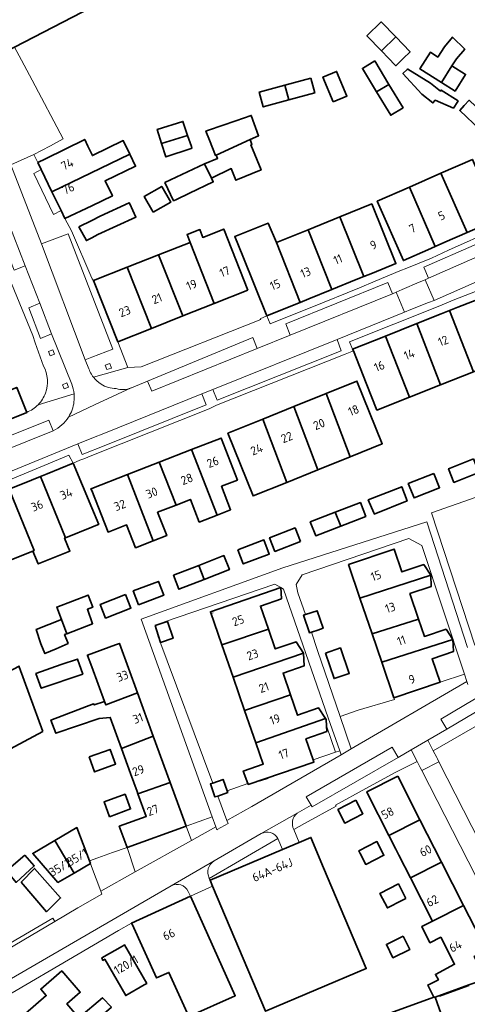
# Model space of a CAD drawing. Extents: x 152761 to 155748, y 459947 to 462743.
# Tile 225 of 256: x 154989 to 155058, y 461832 to 461985. Entities that reach past the tile are written whole.
import ezdxf
from ezdxf.enums import TextEntityAlignment as Align

# ---------------------------------------------------------------- set-up
doc = ezdxf.new("R2010")
doc.units = 0
doc.header["$LTSCALE"] = 0.75
for name, color, linetype, lineweight in [('B-RO-GR-BEPLANTING_CULTUUR_HEESTERS-GV', 251, 'CONTINUOUS', 18), ('B-RO-GR-GROENVOORZIENING-GV', 251, 'CONTINUOUS', 18), ('B-RO-IE-TERREINAFSCHEIDING_KUNSTMATIG_HEKWERK-G', 251, 'IE-TERREINAFSCHEIDING-KUNSTMATIG', 18), ('B-RO-IE-TERREINAFSCHEIDING_KUNSTMATIG_MUUR-G', 251, 'IE-TERREINAFSCHEIDING-KUNSTMATIG-DICHT', 18), ('B-RO-OG-BEBOUWING-GV', 6, 'CONTINUOUS', 35), ('B-RO-OG-BEBOUWING-T18', 1, 'CONTINUOUS', 18), ('B-RO-VH-VERHARDING_ASFALT-GV', 251, 'CONTINUOUS', 18), ('B-RO-VH-VERHARDING_BETONSTRAATSTEEN-GV', 251, 'CONTINUOUS', 18), ('B-RO-VH-VERHARDING_STRAATBAKSTEEN-GV', 251, 'CONTINUOUS', 18), ('B-RO-VH-VERHARDING_TEGEL-GV', 251, 'CONTINUOUS', 18)]:
    doc.layers.add(name, color=color, linetype=linetype, lineweight=lineweight)
doc.styles.add('NLCS-ISO-M200-T18', font='NLCS-ISO.ttf', dxfattribs={"height": 0.36})
doc.linetypes.add('IE-TERREINAFSCHEIDING-KUNSTMATIG', pattern='A,4,[82,NLCS.SHX,S=0.75,R=90,X=0,Y=0],4,-2', length=10)
doc.linetypes.add('IE-TERREINAFSCHEIDING-KUNSTMATIG-DICHT', pattern='A,8,-1,[82,NLCS.SHX,S=0.75,R=90,X=0,Y=0],-1', length=10)

msp = doc.modelspace()

# ---------------------------------------------------------------- linework, layer by layer
at = {"layer": 'B-RO-GR-BEPLANTING_CULTUUR_HEESTERS-GV', "flags": 128}
for points in [[(155046.915, 461879.279), (155047.013, 461879.055), (155041.391, 461877.395), (155038.587, 461876.408), (155040.31, 461871.365), (155058.286, 461881.83), (155057.906, 461882.978), (155054.11, 461881.721)], [(155024.26, 461865.977), (155021.032, 461864.849), (155021.124, 461864.595), (155019.567, 461864.04), (155020.992, 461860.232), (155024.874, 461862.408), (155038.735, 461870.448), (155038.52, 461871.065), (155037.879, 461870.844), (155034.391, 461869.638), (155034.5, 461869.322), (155024.313, 461865.837)], [(155019.246, 461859.255), (155018.682, 461860.829), (155014.638, 461859.356), (155015.474, 461857.141)], [(154999.628, 461853.97), (154999.784, 461853.551), (154999.96, 461853.079), (155001.391, 461849.248), (155006.752, 461852.253), (155005.483, 461856.021), (155003.204, 461855.243), (155000.958, 461854.443)]]:
    msp.add_lwpolyline(points, close=True, dxfattribs=at)
at = {"layer": 'B-RO-GR-GROENVOORZIENING-GV', "flags": 128}
for points in [[(154993.256, 461933.122), (154993.51, 461932.416), (154994.218, 461932.664), (154993.971, 461933.372)], [(155002.08, 461930.981), (155002.334, 461930.275), (155003.042, 461930.523), (155002.795, 461931.231)], [(154996.107, 461928.205), (154995.459, 461927.939), (154995.725, 461927.291), (154996.372, 461927.557)]]:
    msp.add_lwpolyline(points, close=True, dxfattribs=at)
at = {"layer": 'B-RO-IE-TERREINAFSCHEIDING_KUNSTMATIG_HEKWERK-G', "flags": 128}
for points in [[(155052.797, 461908.041), (155059.696, 461910.446)], [(155067.314, 461890.258), (155067.371, 461890.025), (155059.5, 461887.497), (155052.797, 461908.041)], [(155018.847, 461892.49), (155018.722, 461892.446)], [(155026.1, 461866.354), (155027.389, 461866.782)]]:
    msp.add_lwpolyline(points, dxfattribs=at)
at = {"layer": 'B-RO-IE-TERREINAFSCHEIDING_KUNSTMATIG_MUUR-G', "flags": 128}
for points in [[(155037.879, 461870.844), (155036.454, 461874.952)], [(155034.391, 461869.638), (155037.879, 461870.844)], [(155058.645, 461834.531), (155054.077, 461832.911)]]:
    msp.add_lwpolyline(points, dxfattribs=at)
at = {"layer": 'B-RO-OG-BEBOUWING-GV', "flags": 128}
msp.add_lwpolyline([(154985.45, 462009.884), (154984.187, 462012.27), (154984.161, 462012.324), (154984.971, 462012.743), (154979.332, 462023.391), (154967.056, 462016.719), (154970.503, 462010.24), (154970.755, 462010.377), (154970.845, 462010.205), (154973.553, 462004.99), (154976.145, 462000), (154976.542, 461999.307), (154975.742, 461998.859), (154980.335, 461990.11), (154981.186, 461990.509), (154986.877, 461979.81), (154988.008, 461980.396), (155000, 461986.616), (155002.327, 461987.822), (155005.403, 461989.417), (155012.364, 461993.027)], dxfattribs=at)
for points in [[(155044.988, 461979.813), (155047.218, 461981.96), (155044.975, 461984.288), (155042.746, 461982.14)], [(155047.218, 461981.96), (155044.988, 461979.813), (155045.105, 461979.692), (155045.987, 461978.776), (155047.231, 461977.485), (155047.539, 461977.781), (155048.389, 461978.6), (155049.46, 461979.632)], [(155054.327, 461974.884), (155055.958, 461977.464), (155056.634, 461978.572), (155057.932, 461980.085), (155056.04, 461981.95), (155054.77, 461980.41), (155053.742, 461978.842), (155052.607, 461979.599), (155050.972, 461977.005)], [(155043.95, 461978.234), (155042.046, 461977.08), (155044.251, 461973.442), (155046.156, 461974.597)], [(155055.958, 461977.464), (155054.327, 461974.884), (155056.444, 461973.545), (155058.066, 461976.139)], [(155037.509, 461971.888), (155039.628, 461972.77), (155038.027, 461976.614), (155035.908, 461975.732)], [(155048.972, 461976.882), (155048.345, 461976.301), (155051.29, 461973.085), (155052.992, 461971.706), (155053.344, 461972.138), (155056.182, 461970.922), (155056.852, 461971.939), (155056.915, 461972.018), (155054.263, 461973.706), (155054.155, 461973.544), (155052.615, 461974.787), (155049.074, 461976.977)], [(155030.631, 461972.182), (155030.01, 461974.476), (155026.014, 461973.394), (155026.635, 461971.1)], [(155034.005, 461975.558), (155030.01, 461974.476), (155030.631, 461972.182), (155034.626, 461973.264)], [(155046.156, 461974.597), (155044.251, 461973.442), (155046.457, 461969.804), (155048.361, 461970.959)], [(155061.846, 461969.104), (155058.643, 461972.132), (155057.862, 461971.305), (155057.152, 461970.554), (155060.355, 461967.527)], [(155019.34, 461963.618), (155024.622, 461966.021), (155025.915, 461966.603), (155024.767, 461969.764), (155022.395, 461968.944), (155018.136, 461967.472), (155017.737, 461967.334), (155018.298, 461965.92), (155019.216, 461963.568)], [(155014.893, 461966.677), (155014.163, 461968.839), (155010.181, 461967.611), (155010.85, 461965.434)], [(155010.85, 461965.434), (155011.497, 461963.33), (155015.425, 461964.639), (155015.541, 461964.677), (155015.487, 461964.92), (155014.893, 461966.677)], [(154992.139, 461961.381), (154993.816, 461957.902), (155005.908, 461963.737), (155004.881, 461965.861), (155000.094, 461963.545), (155000, 461963.743), (154999.408, 461965.006), (154998.915, 461966.058), (154992.799, 461963.049), (154991.617, 461962.466)], [(155017.512, 461962.258), (155018.585, 461960.002), (155021.656, 461961.507), (155022.393, 461959.703), (155026.306, 461961.303), (155024.712, 461965.201), (155024.874, 461965.267), (155024.622, 461966.021), (155019.34, 461963.618), (155019.542, 461963.1)], [(154993.816, 461957.902), (154995.226, 461954.977), (154995.809, 461953.769), (155000, 461955.709), (155003.199, 461957.257), (155002.068, 461959.596), (155006.803, 461961.887), (155005.908, 461963.737)], [(155017.512, 461962.258), (155011.355, 461959.351), (155012.702, 461956.511), (155013.175, 461956.735), (155015.182, 461957.687), (155018.857, 461959.43), (155018.585, 461960.002)], [(155062.103, 461953.259), (155063.156, 461953.723), (155059.133, 461962.947), (155054.249, 461960.795), (155058.31, 461951.588)], [(155058.31, 461951.588), (155054.249, 461960.795), (155049.365, 461958.643), (155053.37, 461949.411), (155054.853, 461950.065)], [(155009.541, 461954.725), (155012.28, 461956.309), (155010.867, 461958.752), (155008.128, 461957.168)], [(155053.37, 461949.411), (155049.365, 461958.643), (155044.358, 461956.437), (155048.41, 461947.226), (155052.221, 461948.905)], [(154998.007, 461952.468), (154999.155, 461950.318), (155000, 461950.762), (155000.956, 461951.266), (155006.847, 461953.985), (155005.905, 461956.027), (155005.825, 461956.199), (155001.307, 461954.114), (155000, 461953.462)], [(155043.591, 461945.275), (155047.244, 461946.755), (155043.49, 461956.021), (155038.525, 461954.009), (155042.261, 461944.736)], [(155027.206, 461938.636), (155031.198, 461940.254), (155032.384, 461940.734), (155028.7, 461950.029), (155027.405, 461953.025), (155022.218, 461950.982), (155023.452, 461947.903)], [(155041.085, 461944.26), (155042.261, 461944.736), (155038.525, 461954.009), (155033.59, 461952.01), (155037.315, 461942.732)], [(155024.265, 461942.63), (155020.5, 461952.126), (155017.234, 461950.831), (155016.789, 461952.028), (155014.793, 461951.252), (155015.261, 461950.048), (155019.029, 461940.553)], [(155028.7, 461950.029), (155032.384, 461940.734), (155033.7, 461941.268), (155037.315, 461942.732), (155033.59, 461952.01)], [(155010.364, 461948.107), (155014.153, 461938.62), (155019.029, 461940.553), (155015.261, 461950.048)], [(155010.364, 461948.107), (155005.508, 461946.181), (155009.299, 461936.695), (155014.153, 461938.62)], [(155005.508, 461946.181), (155000.274, 461944.106), (155004.04, 461934.61), (155009.299, 461936.695)], [(155056.887, 461939.972), (155055.569, 461939.448), (155059.276, 461929.952), (155064.445, 461932.007), (155060.757, 461941.287), (155060.836, 461941.319), (155060.759, 461941.511)], [(155054.299, 461938.943), (155050.477, 461937.424), (155054.179, 461927.927), (155059.276, 461929.952), (155055.569, 461939.448)], [(155045.617, 461935.493), (155049.368, 461926.014), (155054.179, 461927.927), (155050.477, 461937.424)], [(155045.617, 461935.493), (155040.526, 461933.469), (155040.638, 461933.188), (155042.621, 461928.197), (155044.291, 461923.997), (155049.368, 461926.014)], [(155036.4, 461926.554), (155040.126, 461916.735), (155045.135, 461918.759), (155041.201, 461928.494)], [(154979.392, 461919.406), (154989.892, 461923.644), (154988.349, 461927.519), (154977.768, 461923.35)], [(155040.126, 461916.735), (155036.4, 461926.554), (155031.4, 461924.533), (155035.126, 461914.714)], [(155031.4, 461924.533), (155026.549, 461922.573), (155030.283, 461912.757), (155035.126, 461914.714)], [(155026.549, 461922.573), (155021.135, 461920.385), (155025.069, 461910.65), (155030.283, 461912.757)], [(155015.494, 461917.86), (155019.459, 461907.683), (155021.574, 461908.508), (155020.151, 461912.156), (155022.622, 461913.12), (155020.076, 461919.647)], [(155019.459, 461907.683), (155015.494, 461917.86), (155010.478, 461915.903), (155013.099, 461909.245), (155015.312, 461910.108), (155016.681, 461906.599)], [(155059.316, 461916.419), (155055.429, 461914.883), (155056.267, 461912.762), (155060.155, 461914.299)], [(154992.01, 461913.679), (154995.902, 461904.148), (155000, 461905.808), (155000.892, 461906.169), (155001.078, 461906.245), (155000, 461908.809), (154997.085, 461915.743), (154993.063, 461914.107)], [(155010.478, 461915.903), (155005.546, 461913.979), (155009.528, 461903.675), (155011.645, 461904.501), (155010.231, 461908.126), (155013.099, 461909.245)], [(154990.629, 461913.117), (154987.153, 461911.703), (154991.031, 461902.174), (154990.813, 461902.085), (154991.692, 461900.106), (154996.611, 461902.078), (154995.781, 461904.099), (154995.902, 461904.148), (154992.01, 461913.679)], [(155009.528, 461903.675), (155005.546, 461913.979), (155000, 461911.815), (154999.87, 461911.778), (155000, 461911.487), (155002.517, 461905.031), (155005.408, 461906.159), (155006.792, 461902.608)], [(155053.141, 461914.159), (155049.172, 461912.582), (155050.061, 461910.344), (155054.03, 461911.922)], [(154990.813, 461902.085), (154991.031, 461902.174), (154987.153, 461911.703), (154983.207, 461910.099), (154981.919, 461909.575), (154985.775, 461900.045)], [(155043.803, 461908.011), (155043.871, 461907.848), (155048.98, 461909.874), (155048.142, 461912.091), (155042.943, 461910.044)], [(155037.833, 461908.127), (155038.667, 461905.981), (155042.552, 461907.489), (155041.729, 461909.626)], [(155037.833, 461908.127), (155033.942, 461906.629), (155034.781, 461904.472), (155038.667, 461905.981)], [(155032.413, 461903.557), (155031.59, 461905.685), (155027.632, 461904.153), (155028.456, 461902.026)], [(155022.696, 461902.308), (155023.518, 461900.106), (155027.567, 461901.617), (155026.745, 461903.819)], [(155041.658, 461894.767), (155052.672, 461898.337), (155051.565, 461900), (155048.182, 461898.852), (155046.975, 461902.409), (155039.881, 461900.001)], [(155016.61, 461899.858), (155017.459, 461897.688), (155021.371, 461899.218), (155020.522, 461901.389)], [(155017.459, 461897.688), (155016.61, 461899.858), (155012.698, 461898.328), (155013.546, 461896.158)], [(155043.537, 461889.23), (155050.759, 461891.535), (155049.421, 461895.477), (155052.747, 461896.606), (155052.672, 461898.337), (155041.658, 461894.767)], [(155007.245, 461893.759), (155011.167, 461895.231), (155010.36, 461897.38), (155006.439, 461895.908)], [(155029.373, 461896.455), (155018.438, 461892.674), (155020.22, 461887.518), (155027.448, 461889.937), (155026.198, 461893.551), (155029.457, 461894.678)], [(154995.278, 461891.457), (154996.134, 461889.256), (155000.119, 461890.805), (154999.318, 461893.058), (155000.15, 461893.375), (154999.448, 461895.267), (154994.556, 461893.403)], [(155005.254, 461895.341), (155001.324, 461893.812), (155002.151, 461891.687), (155006.08, 461893.215)], [(155033.175, 461892.245), (155032.891, 461892.156), (155033.809, 461889.412), (155034.11, 461889.508), (155035.112, 461889.827), (155035.945, 461890.101), (155035.026, 461892.831)], [(155050.759, 461891.535), (155043.537, 461889.23), (155045.037, 461884.811), (155056.102, 461888.345), (155055.029, 461889.959), (155051.68, 461888.823)], [(154994.463, 461886.918), (154996.328, 461887.756), (154995.784, 461889.12), (154996.134, 461889.256), (154995.278, 461891.457), (154991.371, 461889.914), (154992.06, 461887.673), (154992.706, 461886.162)], [(155010.311, 461889.037), (155010.661, 461887.894), (155012.64, 461888.551), (155011.775, 461891.173), (155011.263, 461891), (155009.856, 461890.525)], [(155020.22, 461887.518), (155021.947, 461882.524), (155032.877, 461886.254), (155031.733, 461888.017), (155028.498, 461886.899), (155027.448, 461889.937)], [(155001.953, 461878.735), (155002.155, 461878.18), (155007.093, 461880.069), (155004.298, 461887.742), (155003.701, 461887.525), (154999.331, 461885.933), (154999.351, 461885.878), (155000, 461884.096)], [(155036.295, 461886.25), (155037.646, 461882.29), (155039.997, 461883.073), (155038.62, 461887.047)], [(155046.915, 461879.279), (155054.11, 461881.721), (155052.878, 461885.351), (155056.184, 461886.474), (155056.102, 461888.345), (155045.037, 461884.811)], [(155032.877, 461886.254), (155021.947, 461882.524), (155023.746, 461877.319), (155030.887, 461879.739), (155029.713, 461883.133), (155032.972, 461884.26)], [(154992.372, 461874.044), (154990.272, 461879.856), (154988.73, 461884.123), (154988.694, 461884.221), (154972.931, 461875.841), (154973.267, 461875.446), (154976.009, 461872.228), (154980.046, 461867.49)], [(154995.219, 461884.458), (154991.327, 461883.054), (154992.149, 461880.778), (154998.597, 461882.971), (154997.76, 461885.323)], [(155001.953, 461878.735), (155000.37, 461878.183), (155000.289, 461878.345), (154993.64, 461875.833), (154994.423, 461873.779), (155001.126, 461876.075), (155002.858, 461876.25), (155004.615, 461871.426), (155009.553, 461873.316), (155007.093, 461880.069), (155002.155, 461878.18)], [(155036.331, 461876.064), (155035.24, 461877.723), (155031.974, 461876.594), (155030.887, 461879.739), (155023.746, 461877.319), (155025.482, 461872.297)], [(155036.454, 461874.952), (155036.406, 461875.95), (155036.331, 461876.064), (155025.482, 461872.297), (155026.629, 461868.978), (155023.53, 461867.918), (155024.26, 461865.977), (155024.313, 461865.837), (155034.5, 461869.322), (155034.391, 461869.638), (155033.257, 461872.919), (155036.497, 461874.039)], [(155007.176, 461864.394), (155012.161, 461866.155), (155009.553, 461873.316), (155004.615, 461871.426), (155006.034, 461867.531), (155007.049, 461864.744)], [(154999.588, 461870.12), (155000.425, 461867.795), (155003.696, 461868.997), (155002.831, 461871.281)], [(155047.539, 461867.113), (155042.728, 461864.664), (155042.906, 461864.314), (155046.162, 461857.905), (155050.977, 461860.358)], [(155012.161, 461866.155), (155007.176, 461864.394), (155008.463, 461860.862), (155004.275, 461859.337), (155005.483, 461856.021), (155014.638, 461859.356)], [(155021.032, 461864.849), (155020.394, 461866.622), (155018.812, 461866.058), (155018.421, 461865.919), (155019.137, 461863.906), (155019.567, 461864.04), (155021.124, 461864.595)], [(155002.757, 461860.83), (155006.028, 461862.032), (155005.163, 461864.316), (155001.92, 461863.155)], [(155041.041, 461863.37), (155038.231, 461861.933), (155039.301, 461859.84), (155042.111, 461861.278)], [(155049.511, 461851.333), (155054.325, 461853.784), (155050.977, 461860.358), (155046.162, 461857.905), (155047.245, 461855.795), (155047.717, 461854.865)], [(154999.784, 461853.551), (154999.628, 461853.97), (154997.694, 461859.146), (154994.259, 461857.128), (154997.236, 461852.062)], [(154994.259, 461857.128), (154990.823, 461855.109), (154994.74, 461850.604), (154997.236, 461852.062)], [(155036.021, 461852.877), (155034.031, 461857.594), (155032.209, 461856.825), (155029.622, 461855.734), (155018.365, 461850.983), (155018.759, 461850.049), (155026.962, 461830.611), (155042.627, 461837.221)], [(155041.708, 461855.115), (155042.551, 461853.411), (155045.377, 461854.847), (155044.303, 461856.961), (155041.499, 461855.537)], [(154989.614, 461854.873), (154986.733, 461852.409), (154988.237, 461850.616), (154991.067, 461853.18)], [(155052.936, 461844.593), (155057.755, 461847.046), (155054.325, 461853.784), (155049.511, 461851.333)], [(154989.045, 461850.648), (154992.964, 461846.061), (154995.151, 461848.214), (154991.112, 461852.794)], [(155048.789, 461848.13), (155047.645, 461850.382), (155044.743, 461848.882), (155045.931, 461846.665), (155048.175, 461847.827)], [(155015.325, 461848.478), (155006.193, 461844.301), (155006.28, 461844.109), (155010.054, 461835.769), (155011.969, 461836.642), (155015.097, 461829.78), (155022.294, 461833.006)], [(155053.145, 461832.764), (155053.334, 461832.764), (155058.585, 461834.702), (155061.159, 461835.599), (155059.413, 461839.121), (155061.301, 461840.082), (155057.755, 461847.046), (155052.936, 461844.593), (155051.252, 461843.745), (155052.518, 461841.231), (155054.217, 461842.097), (155056.351, 461837.906), (155053.388, 461836.332), (155053.848, 461835.494), (155052.199, 461834.656)], [(155048.36, 461842.289), (155045.781, 461840.991), (155046.775, 461838.913), (155049.385, 461840.183)], [(155008.157, 461834.694), (155008.537, 461834.914), (155005.105, 461840.915), (155004.777, 461840.729), (155001.537, 461838.888), (155001.727, 461838.51), (155002.024, 461838.672), (155005.266, 461833.023)], [(154992.068, 461824.289), (154998.074, 461829.463), (154997.969, 461829.584), (154996.112, 461831.741), (154998.212, 461833.565), (154995.332, 461836.876), (154992.062, 461834.032), (154992.92, 461833.045), (154988.099, 461828.852), (154990.118, 461826.531), (154989.665, 461826.137), (154991.094, 461824.494), (154991.546, 461824.888)], [(154992.068, 461824.289), (154994.017, 461822.048), (154993.571, 461821.66), (154994.994, 461820.014), (154995.444, 461820.406), (154996.005, 461819.761), (155001.99, 461824.917), (155002.017, 461824.886), (155003.886, 461826.496), (155001.182, 461829.634), (155003.046, 461831.251), (155001.637, 461832.685), (154997.969, 461829.584), (154998.074, 461829.463)], [(155053.145, 461832.764), (155045.901, 461830.144), (155047.603, 461825.522), (155048.143, 461824.252), (155048.232, 461824.284), (155055.441, 461826.926), (155053.334, 461832.764)]]:
    msp.add_lwpolyline(points, close=True, dxfattribs=at)
at = {"layer": 'B-RO-VH-VERHARDING_ASFALT-GV', "flags": 128}
for points in [[(154983.885, 461833.606), (155012.34, 461850.082), (155019.033, 461853.959), (155026.338, 461858.199), (155031.929, 461861.38), (155034.082, 461862.604), (155033.317, 461863.936), (155046.684, 461871.605), (155047.579, 461870.045), (155049.621, 461871.216), (155052.218, 461872.706), (155055.146, 461874.442), (155054.228, 461875.99), (155078.741, 461890.524)], [(155058.432, 461881.389), (155058.286, 461881.83), (155040.31, 461871.365), (155038.735, 461870.448), (155024.874, 461862.408), (155020.992, 461860.232), (155021.169, 461859.758), (155019.48, 461858.811), (155019.417, 461858.776), (155019.246, 461859.255), (155015.474, 461857.141), (155006.752, 461852.253), (155001.391, 461849.248), (155001.567, 461848.777), (155001.569, 461848.772), (154997.845, 461846.692), (154994.232, 461844.55), (154981.781, 461837.166)], [(155066.711, 461844.28), (155053.928, 461869.353), (155051.268, 461867.999), (155064.425, 461842.271), (155066.65, 461838.526), (155066.718, 461838.412), (155084.789, 461845.054), (155092.031, 461847.847), (155093.769, 461848.517), (155103.176, 461852.144), (155108.204, 461853.982), (155111.519, 461855.194), (155113.358, 461855.866), (155134.613, 461863.206), (155150.45, 461869.312), (155157.28, 461871.993), (155159.906, 461873.472)]]:
    msp.add_lwpolyline(points, dxfattribs=at)
for points in [[(155079.686, 461888.991), (155078.741, 461890.524), (155054.228, 461875.99), (155055.146, 461874.442)], [(155034.211, 461862.379), (155047.579, 461870.045), (155046.684, 461871.605), (155033.317, 461863.936), (155034.082, 461862.604)]]:
    msp.add_lwpolyline(points, close=True, dxfattribs=at)
at = {"layer": 'B-RO-VH-VERHARDING_BETONSTRAATSTEEN-GV', "flags": 128}
for points in [[(154983.17, 461978.964), (154980.158, 461977.434), (154983.822, 461970.219), (154987.301, 461962.448), (154987.434, 461962.105), (154990.972, 461963.687), (154992.165, 461964.316), (154993.585, 461965.064), (154995.566, 461966.111), (154990.71, 461975.236), (154989.082, 461978.343), (154988.008, 461980.396), (154986.877, 461979.81), (154985.016, 461978.829)], [(155031.929, 461861.38), (155026.338, 461858.199)], [(155028.899, 461857.434), (155029.622, 461855.734), (155032.209, 461856.825), (155031.372, 461858.833)], [(155019.033, 461853.959), (155012.34, 461850.082)], [(155018.759, 461850.049), (155018.365, 461850.983), (155018.256, 461851.241)], [(155014.976, 461849.2), (155015.325, 461848.478), (155018.759, 461850.049)]]:
    msp.add_lwpolyline(points, dxfattribs=at)
at = {"layer": 'B-RO-VH-VERHARDING_BETONSTRAATSTEEN-GV'}
for points in [[(155031.372, 461858.833, -0.3520837), (155031.929, 461861.38)], [(155026.338, 461858.199, -0.4142985), (155028.899, 461857.434)], [(155018.256, 461851.241, -0.3978135), (155019.033, 461853.959)], [(155012.34, 461850.082, -0.4455068), (155014.976, 461849.2)]]:
    msp.add_lwpolyline(points, format="xyb", dxfattribs=at)
at = {"layer": 'B-RO-VH-VERHARDING_BETONSTRAATSTEEN-GV', "flags": 128}
msp.add_lwpolyline([(155014.638, 461859.356), (155005.483, 461856.021), (155006.752, 461852.253), (155015.474, 461857.141)], close=True, dxfattribs=at)
at = {"layer": 'B-RO-VH-VERHARDING_STRAATBAKSTEEN-GV', "flags": 128}
for points in [[(154992.208, 461949.811), (154987.434, 461962.105), (154987.301, 461962.448), (154983.822, 461970.219), (154968.527, 461962.522), (154967.536, 461962.38), (154966.958, 461962.351), (154966.38, 461962.374), (154965.806, 461962.449), (154965.242, 461962.576), (154964.691, 461962.754), (154964.158, 461962.98), (154963.649, 461963.254), (154963.166, 461963.573), (154962.714, 461963.934), (154961.761, 461964.848), (154961.577, 461965.244), (154950.243, 461987.54), (154948.532, 461990.93), (154944.643, 461988.994), (154962.819, 461955.299), (154965.893, 461956.934), (154980.07, 461964.477)], [(154983.168, 461963.175), (154983.417, 461962.375), (154989.657, 461946.43), (154991.95, 461940.58), (154993.748, 461935.833), (154996.9, 461928.017)], [(155078.843, 461956.141), (155067.985, 461951.37), (155052.31, 461944.483), (155051.786, 461944.253), (155053.171, 461941.031), (155081.691, 461953.628)], [(154999.544, 461930.38), (154998.946, 461931.78), (154992.208, 461949.811)], [(154941.844, 461899.407), (154931.416, 461890.941), (154930.442, 461890.279), (154925.942, 461888.371), (154930.157, 461883.348), (154932.673, 461887.433), (154933.631, 461888.111), (154939.063, 461892.278), (154940.25, 461893.188), (154945.608, 461897.298), (154950.64, 461900.197), (154971.588, 461909.521), (154972.789, 461910.019), (154973.338, 461908.719), (154997.837, 461918.74), (155000, 461919.608), (155002.141, 461920.473), (155017.11, 461926.509), (155018.807, 461927.195), (155038.097, 461934.975), (155048.577, 461939.203), (155047.283, 461942.305)], [(155047.283, 461942.305), (155046.704, 461942.072), (155030.803, 461935.642), (155025.696, 461933.577), (155009.313, 461926.951), (155008.636, 461928.501), (155006.159, 461927.472), (155006.092, 461927.442), (155000.403, 461924.789), (154996.396, 461922.92)], [(155000, 461929.456), (154999.929, 461929.582)], [(154996.396, 461922.92), (155000.403, 461924.789), (155006.092, 461927.442)], [(154993.99, 461920.793), (154978.239, 461914.46), (154976.69, 461913.813), (154976.041, 461915.213), (154948.677, 461903.291)], [(154980.361, 461836.324), (154981.781, 461837.166), (154994.232, 461844.55), (154993.937, 461845.048), (154980.029, 461836.94)]]:
    msp.add_lwpolyline(points, dxfattribs=at)
msp.add_lwpolyline([(155053.171, 461941.031), (155051.786, 461944.253), (155050.854, 461943.85), (155048.234, 461942.717), (155047.283, 461942.305), (155048.577, 461939.203), (155049.585, 461939.604), (155052.302, 461940.685)], close=True, dxfattribs=at)
at = {"layer": 'B-RO-VH-VERHARDING_STRAATBAKSTEEN-GV'}
for points in [[(154999.929, 461929.582, -0.058566), (154999.544, 461930.38)], [(155000.245, 461929.11, -0.0216535), (155000, 461929.456)], [(155001.443, 461928.033, -0.0883123), (155000.245, 461929.11)], [(154996.9, 461928.017, -0.067838), (154997.252, 461926.513)], [(155003.796, 461927.331, -0.1385163), (155001.443, 461928.033)], [(155006.092, 461927.442, -0.1772716), (155003.796, 461927.331)], [(154997.252, 461926.513, -0.1103378), (154996.941, 461924.038)], [(154996.941, 461924.038, -0.0546547), (154996.396, 461922.92)], [(154996.396, 461922.92, -0.14272), (154993.99, 461920.793)]]:
    msp.add_lwpolyline(points, format="xyb", dxfattribs=at)
at = {"layer": 'B-RO-VH-VERHARDING_TEGEL-GV', "flags": 128}
for points in [[(155000.245, 461929.11), (155005.606, 461930.599), (155004.04, 461934.61), (155000.274, 461944.106), (155000.052, 461944.371), (155000, 461944.493), (154996.857, 461951.869), (154995.809, 461953.769), (154995.226, 461954.977), (154994.06, 461954.37), (154991.015, 461960.768), (154992.139, 461961.381), (154991.617, 461962.466), (154990.972, 461963.687), (154987.434, 461962.105)], [(154996.9, 461928.017), (154993.748, 461935.833), (154992.048, 461935.134), (154990.202, 461939.883), (154991.95, 461940.58), (154989.657, 461946.43), (154987.956, 461945.731), (154981.617, 461961.677), (154983.417, 461962.375), (154983.168, 461963.175)], [(154987.434, 461962.105), (154992.208, 461949.811), (154996.306, 461951.367), (155003.243, 461933.473), (155000, 461932.195), (154998.946, 461931.78), (154999.544, 461930.38)], [(154964.617, 461953.849), (154967.768, 461955.594), (154968.668, 461955.993), (154972.168, 461957.788), (154973.018, 461958.288), (154978.668, 461961.38), (154979.017, 461960.68), (154979.917, 461960.38), (154982.463, 461955.681), (154982.013, 461955.431), (154985.009, 461949.732), (154990.849, 461935.586), (154991.199, 461934.435), (154992.498, 461930.829)], [(155006.092, 461927.442), (155006.159, 461927.472), (155008.636, 461928.501), (155025.008, 461935.282), (155025.696, 461933.577), (155030.803, 461935.642), (155030.168, 461937.402), (155045.977, 461943.802), (155046.704, 461942.072), (155047.283, 461942.305), (155048.234, 461942.717), (155050.854, 461943.85), (155051.786, 461944.253), (155052.31, 461944.483), (155051.586, 461946.189), (155067.248, 461953.06), (155067.985, 461951.37), (155078.843, 461956.141)], [(155081.691, 461953.628), (155053.171, 461941.031), (155052.302, 461940.685), (155049.585, 461939.604), (155048.577, 461939.203), (155038.097, 461934.975), (155038.759, 461933.202), (155019.461, 461925.54), (155018.807, 461927.195), (155017.11, 461926.509), (155017.759, 461924.802), (155002.186, 461918.536), (154998.484, 461917.089), (154997.837, 461918.74), (154973.338, 461908.719), (154972.789, 461910.019), (154971.588, 461909.521), (154972.237, 461907.821), (154951.388, 461898.447), (154950.64, 461900.197), (154945.608, 461897.298), (154950.887, 461895.738), (154949.381, 461894.728)], [(155062.628, 461952.039), (155055.409, 461948.853), (155052.753, 461947.613), (155048.935, 461946.021), (155047.86, 461945.608), (155044.044, 461944.047), (155041.568, 461942.985), (155034.2, 461940.01), (155031.695, 461939.007), (155027.699, 461937.386), (155027.206, 461938.636), (155026.178, 461938.195), (155026.242, 461938.047), (155007.691, 461930.74), (155005.606, 461930.599), (155000.245, 461929.11)], [(154982.787, 461911.358), (154990.137, 461914.349), (154992.586, 461915.397), (154996.436, 461916.992), (154997.085, 461915.743), (154998.135, 461916.191), (154998.742, 461916.441), (155000, 461916.958), (155018.233, 461924.203), (155019.399, 461924.736), (155039.381, 461932.692), (155040.638, 461933.188), (155040.526, 461933.469), (155040.044, 461934.595), (155053.824, 461940.105), (155056.419, 461941.166), (155060.297, 461942.696)], [(154999.929, 461929.582), (155000, 461929.456)], [(154991.66, 461924.833), (154997.252, 461926.513)], [(154997.252, 461926.513), (154991.66, 461924.833)], [(155083.426, 461891.21), (155081.758, 461890.22), (155079.686, 461888.991), (155055.146, 461874.442), (155052.218, 461872.706), (155053.051, 461871.072), (155069.656, 461880.636), (155072.639, 461882.322), (155073.6, 461882.889), (155080.61, 461887.188), (155086.975, 461891.131), (155090.159, 461893.127), (155091.568, 461894.509), (155091.692, 461895.439), (155091.737, 461895.779), (155091.814, 461896.355), (155103.985, 461908.691), (155107.633, 461912.398), (155116.513, 461921.234), (155118.598, 461921.434), (155119.238, 461922.563), (155117.434, 461924.658)], [(154948.677, 461903.291), (154976.041, 461915.213), (154976.69, 461913.813), (154978.239, 461914.46), (154977.541, 461916.11), (154993.34, 461922.441), (154993.99, 461920.793)], [(154989.892, 461923.644), (154979.392, 461919.406)], [(155058.368, 461887.134), (155052.047, 461906.644), (155029.685, 461899.502), (155007.677, 461891.525), (155018.682, 461860.829), (155019.246, 461859.255), (155019.417, 461858.776), (155019.48, 461858.811), (155021.169, 461859.758), (155020.992, 461860.232), (155019.567, 461864.04), (155019.137, 461863.906), (155018.421, 461865.919), (155018.812, 461866.058), (155010.256, 461888.923), (155010.311, 461889.037), (155009.856, 461890.525), (155011.263, 461891), (155011.308, 461891.092), (155028.423, 461896.947), (155029.373, 461896.455), (155029.79, 461896.167), (155036.739, 461876.188), (155038.52, 461871.065), (155038.735, 461870.448), (155040.31, 461871.365), (155038.587, 461876.408), (155035.088, 461886.645), (155034.11, 461889.508), (155033.809, 461889.412), (155032.891, 461892.156), (155033.175, 461892.245), (155032.021, 461895.62), (155031.741, 461896.918), (155032.688, 461898.389), (155049.266, 461904.036), (155051.287, 461902.955), (155057.906, 461882.978), (155058.286, 461881.83), (155058.432, 461881.389)], [(155031.372, 461858.833), (155033.063, 461859.764), (155037.96, 461862.463), (155037.884, 461862.612), (155042.55, 461865.185), (155047.24, 461867.722), (155050.551, 461869.401), (155049.621, 461871.216)], [(155049.621, 461871.216), (155047.579, 461870.045), (155034.211, 461862.379), (155034.082, 461862.604), (155031.929, 461861.38)], [(155026.338, 461858.199), (155019.033, 461853.959)], [(155018.256, 461851.241), (155028.899, 461857.434)], [(155012.34, 461850.082), (154983.885, 461833.606), (154983.024, 461833.108)], [(155006.193, 461844.301), (155015.325, 461848.478), (155014.976, 461849.2)], [(154986.737, 461832.95), (154997.885, 461839.489), (155004.163, 461843.125), (155006.193, 461844.301)]]:
    msp.add_lwpolyline(points, dxfattribs=at)
for points in [[(154983.417, 461962.375), (154981.617, 461961.677), (154987.956, 461945.731), (154989.657, 461946.43)], [(155067.985, 461951.37), (155067.248, 461953.06), (155051.586, 461946.189), (155052.31, 461944.483)], [(154992.208, 461949.811), (154998.946, 461931.78), (155000, 461932.195), (155003.243, 461933.473), (154996.306, 461951.367)], [(155030.803, 461935.642), (155046.704, 461942.072), (155045.977, 461943.802), (155030.168, 461937.402)], [(154991.95, 461940.58), (154990.202, 461939.883), (154992.048, 461935.134), (154993.748, 461935.833)], [(155025.696, 461933.577), (155025.008, 461935.282), (155008.636, 461928.501), (155009.313, 461926.951)], [(155018.807, 461927.195), (155019.461, 461925.54), (155038.759, 461933.202), (155038.097, 461934.975)], [(154993.256, 461933.122), (154993.971, 461933.372), (154994.218, 461932.664), (154993.51, 461932.416)], [(155002.08, 461930.981), (155002.795, 461931.231), (155003.042, 461930.523), (155002.334, 461930.275)], [(154996.107, 461928.205), (154996.372, 461927.557), (154995.725, 461927.291), (154995.459, 461927.939)], [(155017.11, 461926.509), (155002.141, 461920.473), (155000, 461919.608), (154997.837, 461918.74), (154998.484, 461917.089), (155002.186, 461918.536), (155017.759, 461924.802)], [(154978.239, 461914.46), (154993.99, 461920.793), (154993.34, 461922.441), (154977.541, 461916.11)], [(155053.928, 461869.353), (155053.7, 461869.8), (155053.587, 461870.021), (155053.051, 461871.072), (155052.218, 461872.706), (155049.621, 461871.216), (155050.551, 461869.401), (155051.04, 461868.444), (155051.268, 461867.999)]]:
    msp.add_lwpolyline(points, close=True, dxfattribs=at)
at = {"layer": 'B-RO-VH-VERHARDING_TEGEL-GV'}
for points in [[(154992.498, 461930.829, -0.2145703), (154992.793, 461926.639)], [(154999.544, 461930.38, 0.058566), (154999.929, 461929.582)], [(155000, 461929.456, 0.0216535), (155000.245, 461929.11)], [(155000.245, 461929.11, 0.0883123), (155001.443, 461928.033)], [(154997.252, 461926.513, 0.067838), (154996.9, 461928.017)], [(155001.443, 461928.033, 0.1385163), (155003.796, 461927.331)], [(155003.796, 461927.331, 0.1772716), (155006.092, 461927.442)], [(154992.793, 461926.639, -0.1058023), (154991.66, 461924.833)], [(154996.941, 461924.038, 0.1103378), (154997.252, 461926.513)], [(154991.66, 461924.833, -0.1045294), (154989.892, 461923.644)], [(154996.396, 461922.92, 0.0546547), (154996.941, 461924.038)], [(154993.99, 461920.793, 0.14272), (154996.396, 461922.92)], [(155031.929, 461861.38, 0.3520837), (155031.372, 461858.833)], [(155028.899, 461857.434, 0.4142985), (155026.338, 461858.199)], [(155019.033, 461853.959, 0.3978135), (155018.256, 461851.241)], [(155014.976, 461849.2, 0.4455068), (155012.34, 461850.082)]]:
    msp.add_lwpolyline(points, format="xyb", dxfattribs=at)

# ---------------------------------------------------------------- texts
at = {"layer": 'B-RO-OG-BEBOUWING-T18', "style": 'NLCS-ISO-M200-T18'}
for s, rotation, p in [('74', 25.7, (154996.187, 461962.194)), ('76', 24.8, (154996.346, 461958.425)), ('5', 23.8, (155054.34, 461954.21)), ('7', 23.8, (155049.811, 461952.214)), ('9', 22, (155043.749, 461949.655)), ('11', 22.1, (155038.236, 461947.421)), ('17', 21.6, (155020.644, 461945.497)), ('13', 22, (155033.22, 461945.389)), ('19', 21.6, (155015.51, 461943.461)), ('15', 22.1, (155028.495, 461943.475)), ('21', 21.6, (155010.119, 461941.323)), ('23', 21.6, (155005.12, 461939.341)), ('12', 21.7, (155054.588, 461934.754)), ('14', 21.7, (155049.316, 461932.658)), ('16', 21.7, (155044.675, 461930.814)), ('18', 22, (155040.674, 461923.967)), ('20', 22, (155035.312, 461921.8)), ('22', 22, (155030.295, 461919.772)), ('24', 22, (155025.608, 461917.878)), ('26', 21.3, (155018.8, 461915.923)), ('28', 21.3, (155014.773, 461913.285)), ('34', 22.2, (154996.032, 461910.996)), ('30', 21.3, (155009.31, 461911.154)), ('36', 22.2, (154991.496, 461909.151)), ('32', 21.3, (155004.356, 461909.221)), ('15', 18.7, (155044.152, 461898.281)), ('13', 18.7, (155046.377, 461893.309)), ('25', 19.1, (155022.741, 461891.31)), ('11', 18.7, (155048.11, 461888.201)), ('23', 19.1, (155024.974, 461886.01)), ('33', 20, (155004.768, 461882.693)), ('9', 18.7, (155049.727, 461882.188)), ('21', 19.1, (155026.74, 461880.901)), ('31', 20, (155007.167, 461876.109)), ('19', 19.1, (155028.449, 461875.956)), ('17', 19.1, (155029.833, 461870.58)), ('29', 20, (155007.226, 461868.018)), ('27', 20, (155009.477, 461861.838)), ('58', 27, (155045.96, 461861.398)), ('60', 26.9, (155051.86, 461855.54)), ('35/1', 30.5, (154997.742, 461854.535)), ('35/2', 30.5, (154995.088, 461852.976)), ('64A-64J', 23.1, (155028.063, 461852.566)), ('62', 27, (155052.902, 461847.762)), ('66', 24.6, (155011.974, 461842.547)), ('64', 27, (155056.488, 461840.718)), ('120/1', 29.8, (155005.33, 461837.81))]:
    msp.add_text(s, height=1.35, rotation=rotation, dxfattribs=at).set_placement(p, align=Align.MIDDLE)

doc.saveas('drawing.dxf')
